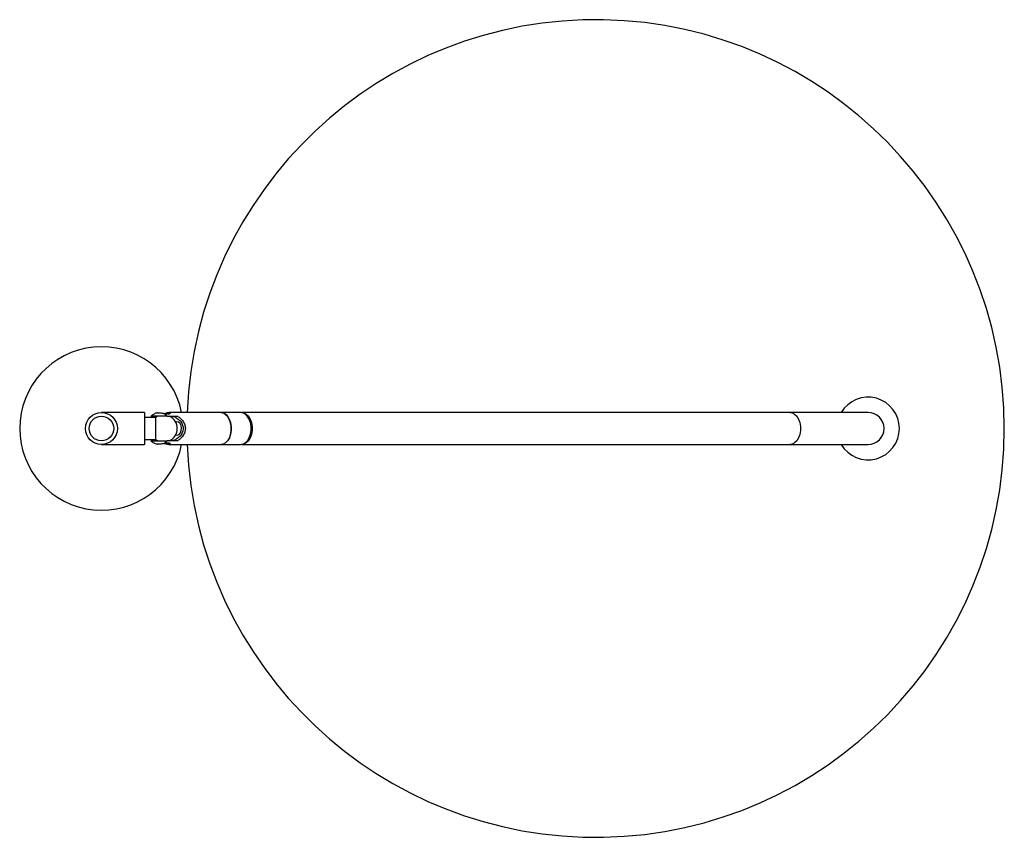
# Paper-space layout '_Superior' of a CAD drawing. Header units: millimetres. Extents: x -211 to 150, y -150 to 150.
import ezdxf

# ---------------------------------------------------------------- set-up
doc = ezdxf.new("R2010")
doc.units = ezdxf.units.MM

psp = doc.layouts.new('_Superior')

# ---------------------------------------------------------------- linework, layer by layer
at = {"color": 7, "linetype": 'Continuous', "lineweight": 25}
for p, q in [((-165.51, 5.85), (-181.36, 5.85)), ((-165.51, 5.85), (-165.51, -5.85)), ((-161.51, 4), (-165.51, 4)), ((-160.69, 4.5), (-161.51, 4)), ((-161.51, 4), (-161.51, -4)), ((-157.29, 4.5), (-153.46, 4.5)), ((-130.2, 5.85), (-156.61, 5.85)), ((100, 5.85), (-129.81, 5.85)), ((-126.93, 2.91), (-127.04, 3.18)), ((-127.04, -3.18), (-126.93, -2.91)), ((-181.36, -5.85), (-165.51, -5.85)), ((-165.51, -4), (-161.51, -4)), ((-153.46, -4.5), (-157.29, -4.5)), ((-156.61, -5.85), (-130.2, -5.85)), ((-129.81, -5.85), (100, -5.85))]:
    psp.add_line(p, q, dxfattribs=at)
at = {"color": 7, "linetype": 'Continuous', "lineweight": 25, "flags": 128}
for points in [[(-158.52, 5.53), (-157.91, 5.66), (-157.12, 5.81), (-156.51, 5.85), (-156.15, 5.78), (-156.01, 5.64), (-156.13, 5.45), (-156.54, 5.32), (-157.14, 5.3), (-157.83, 5.39), (-158.42, 5.51), (-158.42, 5.51)], [(-137.47, 5.85), (-136.8, 5.76), (-135.9, 5.31), (-135.1, 4.54), (-134.45, 3.48), (-133.99, 2.2), (-133.75, 0.78), (-133.74, -0.68), (-133.97, -2.11), (-134.41, -3.4), (-135.05, -4.48), (-135.84, -5.27), (-136.74, -5.74), (-137.47, -5.85)], [(-137.47, -5.85), (-136.54, -5.67), (-135.66, -5.13), (-134.9, -4.26), (-134.3, -3.13), (-133.9, -1.81), (-133.72, -0.37), (-133.78, 1.1), (-134.07, 2.49), (-134.58, 3.73), (-135.26, 4.73), (-136.09, 5.44), (-137, 5.8), (-137.47, 5.85)], [(-130.2, -5.85), (-129.46, -5.74), (-128.57, -5.27), (-127.77, -4.48), (-127.14, -3.4), (-126.69, -2.11), (-126.46, -0.68), (-126.47, 0.78), (-126.71, 2.2), (-127.17, 3.48), (-127.82, 4.54), (-128.62, 5.31), (-129.52, 5.76), (-130.2, 5.85)], [(-130, 5.84), (-129.11, 5.75), (-128.21, 5.29), (-127.42, 4.51), (-126.77, 3.44), (-126.32, 2.15), (-126.08, 0.73), (-126.08, -0.73), (-126.32, -2.15), (-126.77, -3.44), (-127.42, -4.51), (-128.21, -5.29), (-129.11, -5.75), (-130, -5.84)], [(-153.45, -2.49), (-152.84, -2.24), (-152.35, -1.64), (-152.04, -0.79), (-151.96, 0.18), (-152.12, 1.12), (-152.51, 1.89), (-153.05, 2.37), (-153.68, 2.49), (-154.1, 2.35)], [(-154.1, -2.35), (-154.07, -2.37), (-153.45, -2.49)]]:
    psp.add_lwpolyline(points, dxfattribs=at)
at = {"color": 8, "linetype": 'Continuous', "lineweight": 25, "flags": 128}
psp.add_lwpolyline([(71.42, 5.85), (72.13, 5.75), (73.02, 5.29), (73.82, 4.51), (74.47, 3.44), (74.92, 2.15), (75.15, 0.73), (75.15, -0.73), (74.92, -2.15), (74.47, -3.44), (73.82, -4.51), (73.02, -5.29), (72.13, -5.75), (71.42, -5.85)], dxfattribs=at)
at = {"color": 7, "linetype": 'Continuous', "lineweight": 25}
for radius in [5.85, 4.5]:
    psp.add_circle((-181.36, 0), radius, dxfattribs=at)
for centre, radius, start, end in [((0, 0), 150, 182.2351, 177.7649), ((-181.36, 0), 30, 11.2447, 348.7553), ((100, 0), 11.5, 210.577, 149.423), ((-160.32, 2.22), 3.79, 36.8645, 59.9319), ((-158.51, 0), 5, 295.8419, 64.1581), ((100, 0), 5.85, 270, 90), ((-134.16, 0), 7.8, 338.089, 21.911), ((-158.51, 0), 5, 233.1301, 246.3967), ((-160.32, -2.22), 3.79, 300.0681, 323.1355)]:
    psp.add_arc(centre, radius, start, end, dxfattribs=at)
for points, knots in [([(-157.29, 4.5), (-157.37, 4.5), (-157.74, 4.5), (-158.52, 4.5), (-159.63, 4.5), (-160.76, 4.5), (-161.66, 4.5), (-162.46, 4.5), (-163.1, 4.5), (-163.2, 4.5), (-163.25, 4.5)], [0, 0, 0, 0, 0.039996, 0.168891, 0.298839, 0.433904, 0.578813, 0.672995, 0.835463, 1, 1, 1, 1]), ([(-160.82, 5.72), (-160.83, 5.72), (-161.26, 5.68), (-162.02, 5.33), (-162.82, 4.9), (-163.17, 4.55), (-163.24, 4.49)], [0, 0, 0, 0, 0.016828, 0.465364, 0.894478, 1, 1, 1, 1]), ([(-160.82, 5.72), (-160.8, 5.73), (-160.71, 5.76), (-160.3, 5.76), (-159.64, 5.72), (-158.97, 5.62), (-158.56, 5.54), (-158.42, 5.51)], [0, 0, 0, 0, 0.067748, 0.3338459, 0.5975466, 0.8619399, 1, 1, 1, 1]), ([(-155.25, 4.5), (-155.03, 4.44), (-154.8, 4.37), (-154.35, 4.18), (-154.12, 4.06), (-153.67, 3.8), (-153.45, 3.65), (-153.03, 3.32), (-152.83, 3.14), (-152.27, 2.56), (-151.95, 2.12), (-151.61, 1.36), (-151.52, 1.1), (-151.4, 0.57), (-151.37, 0.29), (-151.37, -0.27), (-151.4, -0.54), (-151.52, -1.08), (-151.6, -1.34), (-151.83, -1.85), (-151.97, -2.09), (-152.28, -2.54), (-152.45, -2.75), (-152.83, -3.14), (-153.03, -3.32), (-153.45, -3.65), (-153.67, -3.79), (-154.11, -4.06), (-154.35, -4.17), (-154.8, -4.37), (-155.03, -4.44), (-155.25, -4.5)], [0, 0, 0, 0, 0.0625, 0.0625, 0.125, 0.125, 0.1875, 0.1875, 0.25, 0.25, 0.375, 0.375, 0.4375, 0.4375, 0.5, 0.5, 0.5625, 0.5625, 0.625, 0.625, 0.6875, 0.6875, 0.75, 0.75, 0.8125, 0.8125, 0.875, 0.875, 0.9375, 0.9375, 1, 1, 1, 1]), ([(-153.46, 4.5), (-153.06, 4.26), (-152.69, 3.98), (-152.17, 3.51), (-152.01, 3.35), (-151.7, 3), (-151.55, 2.81), (-151.29, 2.43), (-151.17, 2.23), (-150.96, 1.82), (-150.87, 1.6), (-150.65, 0.93), (-150.57, 0.48), (-150.57, -0.23), (-150.59, -0.46), (-150.66, -0.92), (-150.72, -1.15), (-150.87, -1.59), (-150.96, -1.81), (-151.17, -2.23), (-151.29, -2.43), (-151.55, -2.81), (-151.7, -3), (-152.01, -3.34), (-152.17, -3.51), (-152.68, -3.98), (-153.06, -4.25), (-153.46, -4.5)], [0, 0, 0, 0, 0.125, 0.125, 0.1875, 0.1875, 0.25, 0.25, 0.3125, 0.3125, 0.375, 0.375, 0.5, 0.5, 0.5625, 0.5625, 0.625, 0.625, 0.6875, 0.6875, 0.75, 0.75, 0.8125, 0.8125, 0.875, 0.875, 1, 1, 1, 1]), ([(-163.23, -4.51), (-163.22, -4.53), (-162.93, -4.84), (-162.18, -5.25), (-161.37, -5.64), (-160.89, -5.7), (-160.82, -5.71)], [0, 0, 0, 0, 0.019668, 0.469552, 0.920318, 1, 1, 1, 1]), ([(-163.21, -4.5), (-163.21, -4.5), (-163.22, -4.5), (-162.85, -4.5), (-162.22, -4.5), (-161.31, -4.5), (-160.04, -4.5), (-158.74, -4.5), (-157.83, -4.5), (-157.4, -4.5), (-157.29, -4.5)], [0, 0, 0, 0, 0.088571, 0.233519, 0.327727, 0.490239, 0.65688, 0.808563, 0.946303, 1, 1, 1, 1]), ([(-158.42, -5.51), (-158.7, -5.56), (-159.25, -5.67), (-160, -5.75), (-160.56, -5.77), (-160.74, -5.73), (-160.82, -5.72)], [0, 0, 0, 0, 0.2704911, 0.5412652, 0.8077099, 1, 1, 1, 1]), ([(-158.42, -5.51), (-158.15, -5.45), (-157.61, -5.34), (-156.9, -5.27), (-156.37, -5.33), (-156.05, -5.48), (-155.97, -5.67), (-156.18, -5.83), (-156.64, -5.87), (-157.29, -5.79), (-157.91, -5.66), (-158.3, -5.58), (-158.44, -5.55)], [0, 0, 0, 0, 0.106612, 0.213517, 0.313859, 0.413541, 0.521691, 0.635241, 0.743061, 0.84372, 0.945445, 1, 1, 1, 1])]:
    psp.add_open_spline(points, degree=3, knots=knots, dxfattribs=at)

doc.saveas('drawing.dxf')
